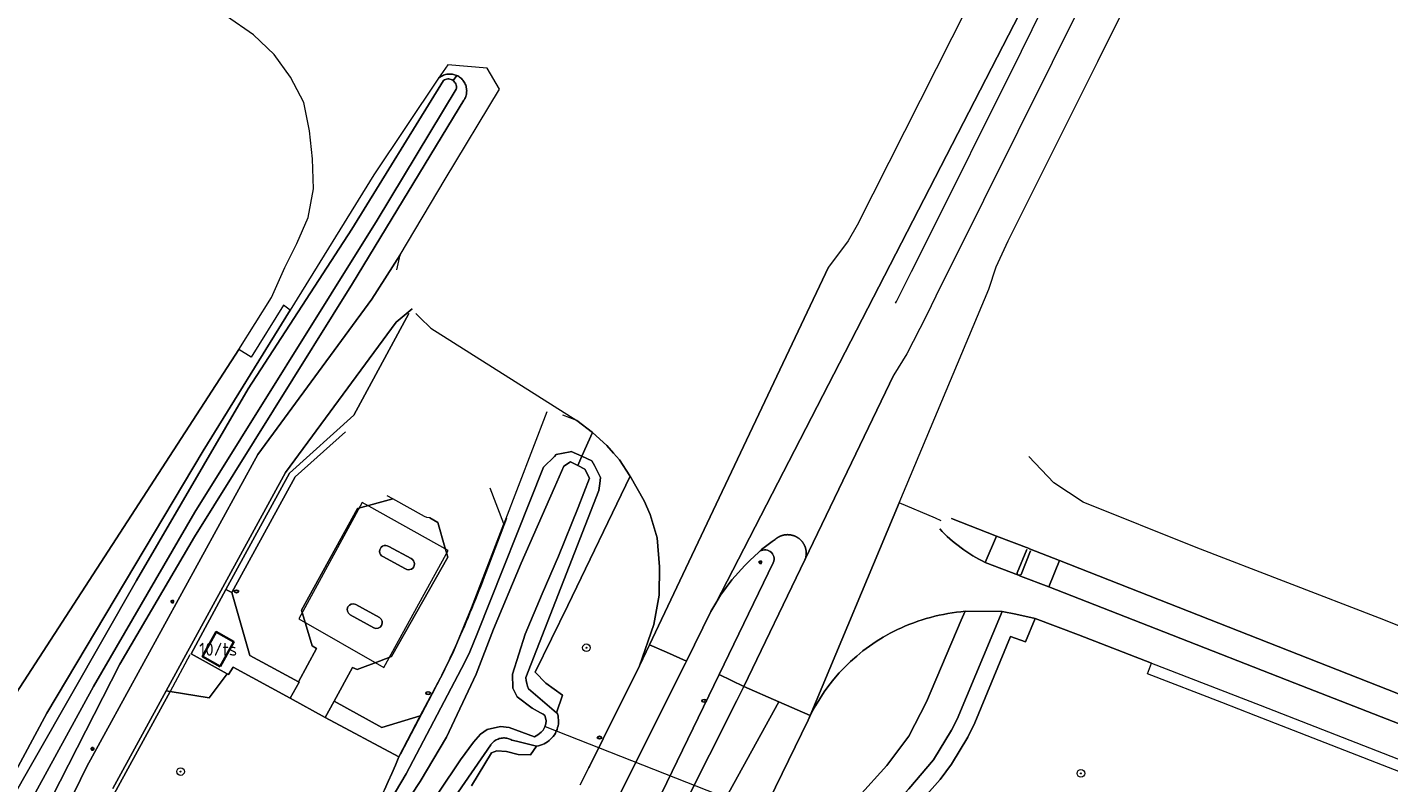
# Model space of a CAD drawing. Header units: metres. Extents: x 152610 to 160096, y 456114 to 462495.
# Tile 176 of 256: x 156664 to 156807, y 459576 to 459655. Entities that reach past the tile are written whole.
import ezdxf
from ezdxf.enums import TextEntityAlignment as Align

# ---------------------------------------------------------------- set-up
doc = ezdxf.new("R2010")
doc.units = ezdxf.units.M
doc.header["$LTSCALE"] = 0.5
doc.layers.get('0').update_dxf_attribs({"linetype": 'CONTINUOUS'})
for name, color, linetype, lineweight in [('B-PV-GR-BEPLANTING_CULTUUR_HEESTERS-GV', 251, 'CONTINUOUS', 18), ('B-PV-GR-BOOM-S', 251, 'CONTINUOUS', 25), ('B-PV-IE-MEUBILAIR-S', 251, 'CONTINUOUS', 25), ('B-PV-IE-TERREINAFSCHEIDING_KUNSTMATIG_HEKWERK-G', 251, 'IE-TERREINAFSCHEIDING_KUNSTMATIG-SO', 18), ('B-PV-IE-TERREINAFSCHEIDING_KUNSTMATIG_MUUR-GV', 251, 'CONTINUOUS', 18), ('B-PV-KW-KUNSTWERK_DUIKER-G', 251, 'CONTINUOUS', 18), ('B-PV-OG-BEBOUWING-GV', 6, 'CONTINUOUS', 35), ('B-PV-OG-BEBOUWING-T18', 1, 'CONTINUOUS', 18), ('B-PV-OG-BEBOUWING_OVERBOUWING-GV', 251, 'CONTINUOUS', 18), ('B-PV-OG-TERREIN_BEGROEID-GV', 251, 'CONTINUOUS', 18), ('B-PV-OG-TERREIN_OEVER-GV', 251, 'CONTINUOUS', 18), ('B-PV-OG-WATER_SLOOT-GV', 251, 'CONTINUOUS', 18), ('B-PV-OG-WEG-GV', 251, 'CONTINUOUS', 18), ('B-PV-VH-GESLOTENVERHARDING_ASFALT-GV', 251, 'CONTINUOUS', 18), ('B-PV-VH-GESLOTENVERHARDING_BETON-GV', 251, 'CONTINUOUS', 18), ('B-PV-VH-OPENVERHARDING_BETONSTRAATSTEEN-GV', 251, 'CONTINUOUS', 18), ('B-PV-VH-OPENVERHARDING_TEGEL-GV', 251, 'CONTINUOUS', 18)]:
    doc.layers.add(name, color=color, linetype=linetype, lineweight=lineweight)
doc.styles.add('NLCS-ISO', font='NLCS-ISO.ttf')
doc.styles.add('NLCS-ISO-M750-T18', font='NLCS-ISO.ttf', dxfattribs={"height": 1.35})
doc.linetypes.add('IE-TERREINAFSCHEIDING_KUNSTMATIG-SO', pattern='A,4,[82,NLCS.SHX,S=0.75,R=90,X=0,Y=0],4,-2', length=10)

# ---------------------------------------------------------------- blocks, each defined once
blk = doc.blocks.new('SIE-MEUBILAIR_PAAL_LICHTMAST-SO')
for points in [[(-0.62, 0), (-1, 0)], [(-0.71, 0.71), (-0.44, 0.44)], [(0, 1), (0, 0.62)], [(0.44, 0.44), (0.71, 0.71)], [(1, 0), (0.62, 0)], [(-0.71, -0.71), (-0.44, -0.44)], [(0, -0.62), (0, -1)], [(0.44, -0.44), (0.71, -0.71)]]:
    blk.add_lwpolyline(points)
blk.add_circle((0, 0), 0.5)
blk = doc.blocks.new('SIE-MEUBILAIR_PUT_KOLK-SO')
blk.add_ellipse((0, 0), major_axis=(1.25, 0), ratio=0.54)
at = {"style": 'NLCS-ISO'}
blk.add_text('klk', height=0.75, dxfattribs=at).set_placement((0.03, 0), align=Align.MIDDLE_CENTER)
blk = doc.blocks.new('SGR-BOOM_GBKN-SO')
at = {"linetype": 'ByBlock', "lineweight": 18}
h = blk.add_hatch(color=0, dxfattribs=at)
h.dxf.hatch_style = 1
edge = h.paths.add_edge_path()
edge.add_arc((0, 0), 0.25, 0, 360)
at = {"color": 0, "linetype": 'ByBlock', "lineweight": 18}
for radius in [2, 0.25]:
    blk.add_circle((0, 0), radius, dxfattribs=at)
at = {"color": 0, "linetype": 'ByBlock', "lineweight": 18, "style": 'NLCS-ISO'}
blk.add_attdef('SOORT', (2.5, 0), '', height=1.5, dxfattribs=at)

msp = doc.modelspace()

# ---------------------------------------------------------------- linework, layer by layer
at = {"layer": 'B-PV-GR-BEPLANTING_CULTUUR_HEESTERS-GV', "flags": 128}
msp.add_lwpolyline([(156703.046, 459578.684), (156695.342, 459582.796), (156691.682, 459584.806), (156685.718, 459588.068), (156685.218, 459587.294), (156685.066, 459587.377), (156683.197, 459584.856), (156679.097, 459585.53), (156672.851, 459574.088), (156674.033, 459570.276)], dxfattribs=at)
at = {"layer": 'B-PV-GR-BEPLANTING_CULTUUR_HEESTERS-GV'}
msp.add_lwpolyline([(156695.51, 459565.653, 0.0763999), (156703.046, 459578.684)], format="xyb", dxfattribs=at)
at = {"layer": 'B-PV-IE-TERREINAFSCHEIDING_KUNSTMATIG_HEKWERK-G', "flags": 128}
for points in [[(156686.307, 459621.357), (156662.996, 459585.36), (156642.566, 459553.094), (156634.46, 459548.918), (156631.831, 459548.272), (156629.102, 459547.699), (156625.757, 459548.183), (156623.862, 459549.686), (156617.669, 459561.013), (156608.332, 459577.845), (156582.678, 459624.446), (156573.783, 459640.907), (156573.584, 459641.96)], [(156712.199, 459597.998), (156714.363, 459603.682)], [(156681.183, 459589.351), (156679.097, 459585.53)], [(156679.097, 459585.53), (156672.851, 459574.088), (156674.033, 459570.276)], [(156703.267, 459579), (156706.58, 459585.298)]]:
    msp.add_lwpolyline(points, dxfattribs=at)
at = {"layer": 'B-PV-IE-TERREINAFSCHEIDING_KUNSTMATIG_HEKWERK-G'}
for points in [[(156709.135, 459590.563, 0.0177824), (156712.199, 459597.998)], [(156707.868, 459587.864, 0.0064439), (156709.135, 459590.563)], [(156706.58, 459585.298, 0.0062305), (156707.868, 459587.864)]]:
    msp.add_lwpolyline(points, format="xyb", dxfattribs=at)
at = {"layer": 'B-PV-IE-TERREINAFSCHEIDING_KUNSTMATIG_MUUR-GV'}
for points in [[(156701.991, 459600.726, 1.0709678), (156701.387, 459599.662)], [(156703.741, 459598.379, 1.0706099), (156704.345, 459599.444)], [(156698.537, 459594.638, 0.9521775), (156697.94, 459593.557)], [(156700.425, 459592.193, 0.9513949), (156701.022, 459593.274)]]:
    msp.add_lwpolyline(points, format="xyb", dxfattribs=at)
at = {"layer": 'B-PV-IE-TERREINAFSCHEIDING_KUNSTMATIG_MUUR-GV', "flags": 128}
for points in [[(156704.345, 459599.444), (156701.991, 459600.726)], [(156701.387, 459599.662), (156703.741, 459598.379)], [(156701.022, 459593.274), (156698.537, 459594.638)], [(156697.94, 459593.557), (156700.425, 459592.193)]]:
    msp.add_lwpolyline(points, dxfattribs=at)
at = {"layer": 'B-PV-KW-KUNSTWERK_DUIKER-G', "flags": 128}
msp.add_lwpolyline([(156718.364, 459581.836), (156758.008, 459566.229)], dxfattribs=at)
at = {"layer": 'B-PV-OG-BEBOUWING-GV', "flags": 128}
msp.add_lwpolyline([(156684.348, 459588.132), (156685.76, 459590.719), (156683.912, 459591.766), (156682.5, 459589.179)], close=True, dxfattribs=at)
at = {"layer": 'B-PV-OG-BEBOUWING_OVERBOUWING-GV', "flags": 128}
msp.add_lwpolyline([(156701.671, 459588.346), (156708.208, 459600.304), (156699.914, 459604.928), (156699.203, 459605.324), (156692.565, 459593.139), (156701.492, 459588.019)], close=True, dxfattribs=at)
at = {"layer": 'B-PV-OG-TERREIN_BEGROEID-GV', "flags": 128}
for points in [[(156662.996, 459585.36), (156686.307, 459621.357), (156689.719, 459626.821), (156691.102, 459629.955), (156692.382, 459632.466), (156693.544, 459635.212), (156694.117, 459638.225), (156694.026, 459641.351), (156693.707, 459644.304), (156693.1, 459647.263), (156691.703, 459649.904), (156689.983, 459652.28), (156687.824, 459654.337), (156684.998, 459656.313)], [(156669.071, 459574.94), (156670.396, 459577.658), (156688.289, 459610.358), (156700.226, 459626.634), (156703.194, 459631.284), (156707.902, 459639.209), (156713.587, 459648.666), (156712.3, 459650.871), (156708.194, 459651.209), (156707.219, 459649.804), (156707.311, 459649.88), (156707.408, 459649.949), (156707.509, 459650.011), (156707.615, 459650.067), (156707.723, 459650.115), (156707.835, 459650.156), (156707.949, 459650.189), (156708.065, 459650.215), (156708.183, 459650.233), (156708.302, 459650.242), (156708.421, 459650.244), (156708.54, 459650.238), (156708.658, 459650.224), (156708.775, 459650.202), (156708.89, 459650.172), (156709.003, 459650.134), (156709.113, 459650.089), (156709.125, 459650.083), (156709.22, 459650.037), (156709.323, 459649.977), (156709.422, 459649.911), (156709.516, 459649.838), (156709.605, 459649.76), (156709.689, 459649.675), (156709.767, 459649.585), (156709.838, 459649.49), (156709.903, 459649.39), (156709.962, 459649.286), (156710.013, 459649.179), (156710.056, 459649.068), (156710.093, 459648.954), (156710.121, 459648.839), (156710.142, 459648.722), (156710.154, 459648.603), (156710.159, 459648.484), (156710.156, 459648.365), (156710.145, 459648.247), (156710.126, 459648.129), (156710.098, 459648.014), (156710.064, 459647.9), (156710.021, 459647.788), (156709.972, 459647.68), (156709.915, 459647.576), (156709.877, 459647.514), (156698.207, 459628.283), (156681.66, 459601.744), (156673.831, 459588.39), (156662.201, 459565.555)], [(156651.557, 459556.073), (156666.203, 459583.246), (156682.563, 459610.731), (156691.677, 459625.481), (156690.962, 459626.026), (156687.579, 459620.577), (156686.307, 459621.357), (156662.996, 459585.36)], [(156704.459, 459625.626), (156702.789, 459624.231), (156691.19, 459608.457), (156678.698, 459585.596)], [(156678.698, 459585.596), (156679.097, 459585.53), (156683.197, 459584.856), (156685.066, 459587.377), (156681.3, 459589.45), (156684.936, 459596.203), (156691.615, 459608.414), (156698.333, 459614.477), (156704.087, 459625.155)], [(156699.469, 459569.531), (156703.829, 459576.903), (156709.954, 459588.59), (156710.499, 459589.686), (156711.249, 459591.566), (156718.209, 459609.02), (156719.344, 459610.168), (156719.531, 459610.357), (156720.981, 459610.64), (156721.114, 459610.666), (156722.227, 459610.169), (156723.344, 459612.657), (156721.691, 459613.909), (156720.23, 459614.496)], [(156718.543, 459614.836), (156714.052, 459603.107), (156710.662, 459594.273), (156709.135, 459590.563), (156708.785, 459589.711), (156707.868, 459587.864), (156707.68, 459587.487), (156705.29, 459582.958), (156703.046, 459578.684)], [(156728.259, 459588.218), (156729.771, 459592.549), (156730.318, 459595.623), (156730.355, 459598.589), (156730.092, 459601.64), (156729.384, 459604.058), (156728.738, 459605.487), (156727.28, 459608.091), (156720.76, 459594.523), (156717.331, 459587.556), (156718.43, 459586.405), (156720.191, 459585.135), (156719.58, 459583.269), (156719.664, 459583.197), (156719.674, 459583.16), (156719.723, 459582.959), (156719.755, 459582.755), (156719.772, 459582.549), (156719.773, 459582.343), (156719.757, 459582.137), (156719.726, 459581.933), (156719.679, 459581.732), (156719.617, 459581.535), (156719.54, 459581.344), (156719.448, 459581.159), (156719.342, 459580.982), (156719.223, 459580.813), (156719.091, 459580.654), (156718.946, 459580.506), (156718.792, 459580.37), (156718.627, 459580.246), (156718.452, 459580.135), (156718.27, 459580.038), (156718.081, 459579.955), (156717.886, 459579.887), (156717.686, 459579.835), (156717.483, 459579.798), (156717.473, 459579.8), (156716.832, 459578.877), (156715.558, 459578.913), (156714.337, 459579.228), (156713.304, 459579.288), (156712.767, 459579.077), (156710.67, 459575.635)], [(156751.194, 459574.478), (156754.16, 459577.775), (156756.446, 459580.838), (156758.304, 459584.443), (156761.949, 459593.012), (156762.36, 459593.922)], [(156809.361, 459576.512), (156792.811, 459582.966), (156789.224, 459584.355), (156781.465, 459587.357), (156781.882, 459588.482), (156774.212, 459591.444), (156769.68, 459593.18), (156768.672, 459590.734), (156767.101, 459591.277), (156763.375, 459582.231), (156762.627, 459580.718), (156760.912, 459577.902), (156759.756, 459576.301), (156756.393, 459572.528)], [(156722.033, 459575.74), (156722.493, 459576.643), (156722.946, 459577.549), (156723.007, 459577.672), (156724.45, 459580.57), (156728.259, 459588.218)], [(156653.198, 459527.756), (156667.118, 459536.982), (156666.203, 459537.961), (156665.207, 459540.581), (156666.448, 459542.534), (156668.626, 459543.681), (156673.88, 459546.576), (156679.394, 459550.14), (156684.069, 459553.915), (156689.699, 459558.973), (156691.056, 459560.532), (156674.033, 459570.276), (156672.851, 459574.088), (156679.097, 459585.53), (156678.698, 459585.596), (156673.104, 459575.359)], [(156745.906, 459582.505), (156739.765, 459569.909)], [(156710.67, 459575.635), (156712.767, 459579.077), (156713.304, 459579.288), (156714.337, 459579.228), (156715.558, 459578.913), (156716.832, 459578.877), (156717.473, 459579.8), (156715.367, 459580.309), (156714.881, 459580.424), (156714.78, 459580.479), (156714.676, 459580.526), (156714.569, 459580.566), (156714.459, 459580.599), (156714.348, 459580.623), (156714.234, 459580.64), (156714.12, 459580.649), (156714.006, 459580.65), (156713.892, 459580.643), (156713.778, 459580.628), (156713.666, 459580.605), (156713.556, 459580.575), (156713.448, 459580.536), (156713.343, 459580.491), (156713.242, 459580.438), (156713.144, 459580.378), (156713.051, 459580.311), (156712.963, 459580.238), (156712.88, 459580.159), (156712.803, 459580.075), (156712.732, 459579.985), (156712.7, 459579.941), (156703.51, 459566.599)]]:
    msp.add_lwpolyline(points, dxfattribs=at)
msp.add_lwpolyline([(156723.344, 459612.657), (156722.227, 459610.169), (156723.269, 459609.703), (156723.526, 459609.194), (156724.158, 459607.945), (156724.089, 459607.317), (156724.01, 459606.594), (156716.345, 459586.973), (156716.346, 459586.96), (156716.394, 459586.664), (156716.458, 459586.37), (156716.538, 459586.081), (156716.632, 459585.796), (156719.58, 459583.269), (156720.191, 459585.135), (156718.43, 459586.405), (156717.331, 459587.556), (156720.76, 459594.523), (156727.28, 459608.091), (156727.252, 459608.14), (156726.151, 459609.817), (156725.538, 459610.504), (156724.823, 459611.306)], close=True, dxfattribs=at)
at = {"layer": 'B-PV-OG-TERREIN_BEGROEID-GV'}
for points in [[(156762.36, 459593.922, 0.0928907), (156755.285, 459592.003)], [(156755.285, 459592.003, 0.1765641), (156745.906, 459582.505)], [(156703.046, 459578.684, -0.0763999), (156695.51, 459565.653)]]:
    msp.add_lwpolyline(points, format="xyb", dxfattribs=at)
at = {"layer": 'B-PV-OG-TERREIN_OEVER-GV', "flags": 128}
for points in [[(156661.75, 459572.919), (156675.585, 459597.139), (156687.291, 459617.235), (156698.132, 459633.997), (156707.734, 459649.575), (156707.835, 459649.635), (156707.943, 459649.681), (156708.057, 459649.711), (156708.174, 459649.726), (156708.291, 459649.725), (156708.407, 459649.707), (156708.52, 459649.675), (156708.628, 459649.627), (156708.728, 459649.565), (156709.125, 459650.083), (156709.113, 459650.089), (156709.003, 459650.134), (156708.89, 459650.172), (156708.775, 459650.202), (156708.658, 459650.224), (156708.54, 459650.238), (156708.421, 459650.244), (156708.302, 459650.242), (156708.183, 459650.233), (156708.065, 459650.215), (156707.949, 459650.189), (156707.835, 459650.156), (156707.723, 459650.115), (156707.615, 459650.067), (156707.509, 459650.011), (156707.408, 459649.949), (156707.311, 459649.88), (156707.219, 459649.804), (156700.444, 459639.671), (156691.677, 459625.481), (156682.563, 459610.731), (156666.203, 459583.246), (156651.557, 459556.073)], [(156662.201, 459565.555), (156673.831, 459588.39), (156681.66, 459601.744), (156698.207, 459628.283), (156709.877, 459647.514), (156709.915, 459647.576), (156709.972, 459647.68), (156710.021, 459647.788), (156710.064, 459647.9), (156710.098, 459648.014), (156710.126, 459648.129), (156710.145, 459648.247), (156710.156, 459648.365), (156710.159, 459648.484), (156710.154, 459648.603), (156710.142, 459648.722), (156710.121, 459648.839), (156710.093, 459648.954), (156710.056, 459649.068), (156710.013, 459649.179), (156709.962, 459649.286), (156709.903, 459649.39), (156709.838, 459649.49), (156709.767, 459649.585), (156709.689, 459649.675), (156709.605, 459649.76), (156709.516, 459649.838), (156709.422, 459649.911), (156709.323, 459649.977), (156709.22, 459650.037), (156709.125, 459650.083), (156708.728, 459649.565), (156708.818, 459649.49), (156708.898, 459649.403), (156708.965, 459649.307), (156709.019, 459649.202), (156709.057, 459649.091), (156709.081, 459648.976), (156709.088, 459648.859), (156709.08, 459648.742), (156709.064, 459648.659), (156700.798, 459634.928), (156681.701, 459604.313), (156671.075, 459586.037), (156656.692, 459559.799)], [(156701.509, 459570.35), (156705.272, 459576.098), (156708.03, 459580.74), (156711.148, 459587.335), (156712.979, 459592.054), (156715.86, 459598.98), (156719.364, 459606.893), (156720.327, 459609.124), (156721.043, 459609.609), (156721.805, 459609.212), (156722.227, 459610.169), (156721.114, 459610.666), (156720.981, 459610.64), (156719.531, 459610.357), (156719.344, 459610.168), (156718.209, 459609.02), (156711.249, 459591.566), (156710.499, 459589.686), (156709.954, 459588.59), (156703.829, 459576.903), (156699.469, 459569.531)], [(156703.51, 459566.599), (156712.7, 459579.941), (156712.732, 459579.985), (156712.803, 459580.075), (156712.88, 459580.159), (156712.963, 459580.238), (156713.051, 459580.311), (156713.144, 459580.378), (156713.242, 459580.438), (156713.343, 459580.491), (156713.448, 459580.536), (156713.556, 459580.575), (156713.666, 459580.605), (156713.778, 459580.628), (156713.892, 459580.643), (156714.006, 459580.65), (156714.12, 459580.649), (156714.234, 459580.64), (156714.348, 459580.623), (156714.459, 459580.599), (156714.569, 459580.566), (156714.676, 459580.526), (156714.78, 459580.479), (156714.881, 459580.424), (156715.367, 459580.309), (156717.473, 459579.8), (156717.483, 459579.798), (156717.686, 459579.835), (156717.886, 459579.887), (156718.081, 459579.955), (156718.27, 459580.038), (156718.452, 459580.135), (156718.627, 459580.246), (156718.792, 459580.37), (156718.946, 459580.506), (156719.091, 459580.654), (156719.223, 459580.813), (156719.342, 459580.982), (156719.448, 459581.159), (156719.54, 459581.344), (156719.617, 459581.535), (156719.679, 459581.732), (156719.726, 459581.933), (156719.757, 459582.137), (156719.773, 459582.343), (156719.772, 459582.549), (156719.755, 459582.755), (156719.723, 459582.959), (156719.674, 459583.16), (156719.664, 459583.197), (156719.58, 459583.269), (156716.632, 459585.796), (156716.538, 459586.081), (156716.458, 459586.37), (156716.394, 459586.664), (156716.346, 459586.96), (156716.345, 459586.973), (156724.01, 459606.594), (156724.089, 459607.317), (156724.158, 459607.945), (156723.526, 459609.194), (156723.269, 459609.703), (156722.227, 459610.169), (156721.805, 459609.212), (156722.518, 459608.84), (156723.027, 459607.89), (156721.847, 459604.807), (156719.758, 459599.694), (156718.074, 459595.743), (156716.297, 459591.511), (156714.941, 459587.334), (156714.977, 459585.853), (156715.453, 459584.975), (156717.027, 459583.786), (156717.904, 459583.283), (156718.155, 459583.146), (156718.341, 459582.986), (156718.462, 459582.613), (156718.489, 459582.44), (156718.457, 459582.14), (156718.357, 459581.813), (156718.158, 459581.479), (156717.945, 459581.239), (156717.626, 459580.972), (156717.264, 459580.759), (156714.591, 459581.747), (156713.695, 459581.856), (156712.304, 459581.527), (156711.608, 459581.033), (156710.858, 459580.21), (156709.503, 459578.345), (156707.255, 459574.981)]]:
    msp.add_lwpolyline(points, dxfattribs=at)
at = {"layer": 'B-PV-OG-WATER_SLOOT-GV', "flags": 128}
for points in [[(156656.692, 459559.799), (156671.075, 459586.037), (156681.701, 459604.313), (156700.798, 459634.928), (156709.064, 459648.659), (156709.08, 459648.742), (156709.088, 459648.859), (156709.081, 459648.976), (156709.057, 459649.091), (156709.019, 459649.202), (156708.965, 459649.307), (156708.898, 459649.403), (156708.818, 459649.49), (156708.728, 459649.565), (156708.628, 459649.627), (156708.52, 459649.675), (156708.407, 459649.707), (156708.291, 459649.725), (156708.174, 459649.726), (156708.057, 459649.711), (156707.943, 459649.681), (156707.835, 459649.635), (156707.734, 459649.575), (156698.132, 459633.997), (156687.291, 459617.235), (156675.585, 459597.139), (156661.75, 459572.919)], [(156707.255, 459574.981), (156709.503, 459578.345), (156710.858, 459580.21), (156711.608, 459581.033), (156712.304, 459581.527), (156713.695, 459581.856), (156714.591, 459581.747), (156717.264, 459580.759), (156717.626, 459580.972), (156717.945, 459581.239), (156718.158, 459581.479), (156718.357, 459581.813), (156718.457, 459582.14), (156718.489, 459582.44), (156718.462, 459582.613), (156718.341, 459582.986), (156718.155, 459583.146), (156717.904, 459583.283), (156717.027, 459583.786), (156715.453, 459584.975), (156714.977, 459585.853), (156714.941, 459587.334), (156716.297, 459591.511), (156718.074, 459595.743), (156719.758, 459599.694), (156721.847, 459604.807), (156723.027, 459607.89), (156722.518, 459608.84), (156721.805, 459609.212), (156721.043, 459609.609), (156720.327, 459609.124), (156719.364, 459606.893), (156715.86, 459598.98), (156712.979, 459592.054), (156711.148, 459587.335), (156708.03, 459580.74), (156705.272, 459576.098), (156701.509, 459570.35)]]:
    msp.add_lwpolyline(points, dxfattribs=at)
at = {"layer": 'B-PV-OG-WEG-GV', "flags": 128}
for points in [[(156740.739, 459600.121), (156739.818, 459599.25), (156739.274, 459598.735), (156737.918, 459597.222), (156736.742, 459595.632), (156736.243, 459594.788), (156735.733, 459593.91), (156733.174, 459588.708), (156733.064, 459588.484), (156727.149, 459576.655), (156724.47, 459571.225)], [(156729.49, 459572.586), (156736.603, 459587.298), (156742.269, 459599.019)]]:
    msp.add_lwpolyline(points, dxfattribs=at)
at = {"layer": 'B-PV-OG-WEG-GV'}
msp.add_lwpolyline([(156742.269, 459599.019, 0.8101092), (156740.739, 459600.121)], format="xyb", dxfattribs=at)
at = {"layer": 'B-PV-VH-GESLOTENVERHARDING_ASFALT-GV', "flags": 128}
for points in [[(156807.553, 459737.983), (156787.854, 459704.047), (156787.576, 459703.514), (156780.559, 459691.26), (156780.647, 459691.395), (156773.78, 459678.987), (156766.212, 459664.485), (156764.312, 459660.771), (156763.012, 459658.162), (156760.964, 459654.029), (156751.038, 459634.4), (156750.114, 459632.769), (156748.043, 459630.002), (156729.301, 459590.419), (156731.091, 459589.628), (156733.174, 459588.708), (156735.733, 459593.91), (156736.243, 459594.788), (156788.674, 459696.677), (156791.632, 459702.354), (156794.812, 459707.909), (156810.977, 459735.408)], [(156807.079, 459722.798), (156801.151, 459711.08), (156771.455, 459651.434), (156760.665, 459629.742), (156759.816, 459628.025), (156758.279, 459624.871), (156756.24, 459620.899), (156754.88, 459618.717), (156745.584, 459599.309), (156739.174, 459586.055), (156742.836, 459584.436), (156746.11, 459582.992), (156755.461, 459605.297), (156764.853, 459627.699), (156765.604, 459630.02), (156766.877, 459632.741), (156776.26, 459651.548), (156809.676, 459718.669)], [(156788.674, 459696.677), (156736.243, 459594.788), (156736.742, 459595.632), (156737.918, 459597.222), (156739.274, 459598.735), (156739.818, 459599.25), (156740.739, 459600.121), (156740.737, 459600.124), (156741.034, 459600.395), (156741.31, 459600.615), (156741.59, 459600.83), (156741.874, 459601.041), (156742.161, 459601.246), (156742.452, 459601.446), (156742.477, 459601.469), (156742.503, 459601.491), (156742.529, 459601.513), (156742.555, 459601.534), (156742.582, 459601.555), (156742.609, 459601.575), (156742.636, 459601.595), (156742.664, 459601.615), (156742.692, 459601.634), (156742.721, 459601.652), (156742.749, 459601.67), (156742.778, 459601.688), (156742.808, 459601.705), (156742.837, 459601.721), (156742.867, 459601.737), (156742.897, 459601.752), (156742.928, 459601.767), (156742.959, 459601.782), (156742.99, 459601.795), (156743.021, 459601.809), (156743.052, 459601.821), (156743.084, 459601.834), (156743.116, 459601.845), (156743.148, 459601.856), (156743.18, 459601.867), (156743.212, 459601.877), (156743.245, 459601.886), (156743.278, 459601.895), (156743.311, 459601.903), (156743.344, 459601.911), (156743.377, 459601.918), (156743.41, 459601.925), (156743.443, 459601.93), (156743.477, 459601.936), (156743.51, 459601.941), (156743.544, 459601.945), (156743.578, 459601.948), (156743.612, 459601.951), (156743.645, 459601.954), (156743.679, 459601.956), (156743.713, 459601.957), (156743.747, 459601.958), (156743.781, 459601.958), (156743.815, 459601.957), (156743.849, 459601.956), (156743.882, 459601.954), (156743.916, 459601.952), (156743.95, 459601.949), (156743.984, 459601.946), (156744.017, 459601.942), (156744.051, 459601.937), (156744.085, 459601.932), (156744.118, 459601.926), (156744.151, 459601.92), (156744.184, 459601.913), (156744.217, 459601.905), (156744.25, 459601.897), (156744.283, 459601.888), (156744.316, 459601.879), (156744.348, 459601.869), (156744.38, 459601.859), (156744.413, 459601.848), (156744.444, 459601.836), (156744.476, 459601.824), (156744.508, 459601.812), (156744.539, 459601.798), (156744.57, 459601.785), (156744.601, 459601.771), (156744.631, 459601.756), (156744.661, 459601.74), (156744.691, 459601.725), (156744.721, 459601.708), (156744.75, 459601.691), (156744.78, 459601.674), (156744.808, 459601.656), (156744.837, 459601.638), (156744.865, 459601.619), (156744.893, 459601.6), (156744.92, 459601.58), (156744.948, 459601.559), (156744.974, 459601.539), (156745.001, 459601.517), (156745.027, 459601.496), (156745.052, 459601.474), (156745.078, 459601.451), (156745.103, 459601.428), (156745.127, 459601.405), (156745.151, 459601.381), (156745.175, 459601.356), (156745.198, 459601.332), (156745.221, 459601.307), (156745.243, 459601.281), (156745.265, 459601.255), (156745.286, 459601.229), (156745.307, 459601.202), (156745.328, 459601.175), (156745.348, 459601.148), (156745.368, 459601.12), (156745.387, 459601.092), (156745.405, 459601.064), (156745.423, 459601.035), (156745.441, 459601.006), (156745.458, 459600.977), (156745.475, 459600.947), (156745.491, 459600.918), (156745.506, 459600.887), (156745.521, 459600.857), (156745.536, 459600.826), (156745.55, 459600.795), (156745.563, 459600.764), (156745.576, 459600.733), (156745.588, 459600.701), (156745.6, 459600.67), (156745.611, 459600.638), (156745.622, 459600.605), (156745.632, 459600.573), (156745.641, 459600.54), (156745.65, 459600.508), (156745.659, 459600.475), (156745.666, 459600.442), (156745.674, 459600.409), (156745.68, 459600.376), (156745.686, 459600.342), (156745.692, 459600.309), (156745.697, 459600.275), (156745.701, 459600.242), (156745.705, 459600.208), (156745.708, 459600.174), (156745.71, 459600.14), (156745.712, 459600.106), (156745.714, 459600.073), (156745.715, 459600.039), (156745.715, 459600.005), (156745.714, 459599.971), (156745.713, 459599.937), (156745.712, 459599.903), (156745.71, 459599.869), (156745.707, 459599.836), (156745.704, 459599.802), (156745.7, 459599.768), (156745.695, 459599.735), (156745.69, 459599.701), (156745.684, 459599.668), (156745.678, 459599.634), (156745.671, 459599.601), (156745.664, 459599.568), (156745.656, 459599.535), (156745.647, 459599.502), (156745.638, 459599.47), (156745.628, 459599.437), (156745.618, 459599.405), (156745.607, 459599.373), (156745.596, 459599.341), (156745.584, 459599.309), (156754.88, 459618.717)], [(156755.073, 459626.235), (156755.17, 459626.407), (156756.74, 459629.548), (156757.605, 459631.244), (156768.26, 459652.624), (156780.7, 459678.01)], [(156704.827, 459625.151), (156705.265, 459624.723), (156706.394, 459623.619), (156721.691, 459613.909), (156723.344, 459612.657), (156724.823, 459611.306), (156725.538, 459610.504), (156726.151, 459609.817), (156727.252, 459608.14), (156727.28, 459608.091), (156728.738, 459605.487), (156729.384, 459604.058), (156730.092, 459601.64), (156730.355, 459598.589), (156730.318, 459595.623), (156729.771, 459592.549), (156728.259, 459588.218), (156729.301, 459590.419), (156748.043, 459630.002)], [(156812.506, 459590.514), (156805.727, 459593.193), (156786.56, 459600.602), (156774.719, 459605.378), (156771.636, 459607.406), (156769.032, 459610.139)], [(156759.834, 459603.424), (156759.267, 459603.681), (156755.461, 459605.297), (156746.11, 459582.992), (156745.906, 459582.505)], [(156760.909, 459603.646), (156765.621, 459601.803), (156769.055, 459600.492), (156769.064, 459600.488), (156769.081, 459600.482), (156772.222, 459599.248), (156808.718, 459584.904)], [(156742.269, 459599.019), (156736.603, 459587.298), (156739.174, 459586.055), (156745.584, 459599.309), (156745.596, 459599.341), (156745.607, 459599.373), (156745.618, 459599.405), (156745.628, 459599.437), (156745.638, 459599.47), (156745.647, 459599.502), (156745.656, 459599.535), (156745.664, 459599.568), (156745.671, 459599.601), (156745.678, 459599.634), (156745.684, 459599.668), (156745.69, 459599.701), (156745.695, 459599.735), (156745.7, 459599.768), (156745.704, 459599.802), (156745.707, 459599.836), (156745.71, 459599.869), (156745.712, 459599.903), (156745.713, 459599.937), (156745.714, 459599.971), (156745.715, 459600.005), (156745.715, 459600.039), (156745.714, 459600.073), (156745.712, 459600.106), (156745.71, 459600.14), (156745.708, 459600.174), (156745.705, 459600.208), (156745.701, 459600.242), (156745.697, 459600.275), (156745.692, 459600.309), (156745.686, 459600.342), (156745.68, 459600.376), (156745.674, 459600.409), (156745.666, 459600.442), (156745.659, 459600.475), (156745.65, 459600.508), (156745.641, 459600.54), (156745.632, 459600.573), (156745.622, 459600.605), (156745.611, 459600.638), (156745.6, 459600.67), (156745.588, 459600.701), (156745.576, 459600.733), (156745.563, 459600.764), (156745.55, 459600.795), (156745.536, 459600.826), (156745.521, 459600.857), (156745.506, 459600.887), (156745.491, 459600.918), (156745.475, 459600.947), (156745.458, 459600.977), (156745.441, 459601.006), (156745.423, 459601.035), (156745.405, 459601.064), (156745.387, 459601.092), (156745.368, 459601.12), (156745.348, 459601.148), (156745.328, 459601.175), (156745.307, 459601.202), (156745.286, 459601.229), (156745.265, 459601.255), (156745.243, 459601.281), (156745.221, 459601.307), (156745.198, 459601.332), (156745.175, 459601.356), (156745.151, 459601.381), (156745.127, 459601.405), (156745.103, 459601.428), (156745.078, 459601.451), (156745.052, 459601.474), (156745.027, 459601.496), (156745.001, 459601.517), (156744.974, 459601.539), (156744.948, 459601.559), (156744.92, 459601.58), (156744.893, 459601.6), (156744.865, 459601.619), (156744.837, 459601.638), (156744.808, 459601.656), (156744.78, 459601.674), (156744.75, 459601.691), (156744.721, 459601.708), (156744.691, 459601.725), (156744.661, 459601.74), (156744.631, 459601.756), (156744.601, 459601.771), (156744.57, 459601.785), (156744.539, 459601.798), (156744.508, 459601.812), (156744.476, 459601.824), (156744.444, 459601.836), (156744.413, 459601.848), (156744.38, 459601.859), (156744.348, 459601.869), (156744.316, 459601.879), (156744.283, 459601.888), (156744.25, 459601.897), (156744.217, 459601.905), (156744.184, 459601.913), (156744.151, 459601.92), (156744.118, 459601.926), (156744.085, 459601.932), (156744.051, 459601.937), (156744.017, 459601.942), (156743.984, 459601.946), (156743.95, 459601.949), (156743.916, 459601.952), (156743.882, 459601.954), (156743.849, 459601.956), (156743.815, 459601.957), (156743.781, 459601.958), (156743.747, 459601.958), (156743.713, 459601.957), (156743.679, 459601.956), (156743.645, 459601.954), (156743.612, 459601.951), (156743.578, 459601.948), (156743.544, 459601.945), (156743.51, 459601.941), (156743.477, 459601.936), (156743.443, 459601.93), (156743.41, 459601.925), (156743.377, 459601.918), (156743.344, 459601.911), (156743.311, 459601.903), (156743.278, 459601.895), (156743.245, 459601.886), (156743.212, 459601.877), (156743.18, 459601.867), (156743.148, 459601.856), (156743.116, 459601.845), (156743.084, 459601.834), (156743.052, 459601.821), (156743.021, 459601.809), (156742.99, 459601.795), (156742.959, 459601.782), (156742.928, 459601.767), (156742.897, 459601.752), (156742.867, 459601.737), (156742.837, 459601.721), (156742.808, 459601.705), (156742.778, 459601.688), (156742.749, 459601.67), (156742.721, 459601.652), (156742.692, 459601.634), (156742.664, 459601.615), (156742.636, 459601.595), (156742.609, 459601.575), (156742.582, 459601.555), (156742.555, 459601.534), (156742.529, 459601.513), (156742.503, 459601.491), (156742.477, 459601.469), (156742.452, 459601.446), (156742.161, 459601.246), (156741.874, 459601.041), (156741.59, 459600.83), (156741.31, 459600.615), (156741.034, 459600.395), (156740.737, 459600.124), (156740.739, 459600.121)], [(156769.055, 459600.492), (156765.621, 459601.803), (156764.466, 459599.039)], [(156767.791, 459597.974), (156768.813, 459600.387)], [(156812.727, 459580.218), (156796.892, 459586.406), (156783.153, 459591.787), (156771.114, 459596.474), (156768.161, 459597.615), (156767.931, 459597.708), (156764.466, 459599.039)], [(156764.466, 459599.039), (156767.931, 459597.708)], [(156762.36, 459593.922), (156766.229, 459593.907), (156767.679, 459593.629), (156769.68, 459593.18), (156774.212, 459591.444), (156781.882, 459588.482), (156793.246, 459584.085), (156809.806, 459577.627)], [(156724.47, 459571.225), (156727.149, 459576.655), (156733.064, 459588.484), (156733.174, 459588.708), (156731.091, 459589.628), (156729.301, 459590.419), (156728.259, 459588.218), (156724.45, 459580.57), (156723.007, 459577.672), (156722.946, 459577.549), (156722.493, 459576.643), (156722.033, 459575.74)], [(156732.722, 459573.169), (156738.46, 459584.58), (156739.174, 459586.055), (156736.603, 459587.298), (156729.49, 459572.586)], [(156727.383, 459556.358), (156742.836, 459584.436), (156739.174, 459586.055), (156738.46, 459584.58), (156732.722, 459573.169)], [(156739.765, 459569.909), (156745.906, 459582.505), (156746.11, 459582.992), (156742.836, 459584.436), (156727.383, 459556.358), (156720.841, 459547.32), (156719.796, 459545.819), (156718.725, 459544.336), (156717.628, 459542.872), (156716.505, 459541.427), (156715.358, 459540.002), (156714.186, 459538.597), (156712.99, 459537.213), (156711.77, 459535.85), (156710.527, 459534.509), (156709.26, 459533.189), (156707.97, 459531.891), (156706.658, 459530.617), (156704.069, 459528.187)]]:
    msp.add_lwpolyline(points, dxfattribs=at)
at = {"layer": 'B-PV-VH-GESLOTENVERHARDING_ASFALT-GV'}
for points in [[(156764.466, 459599.039, -0.0903535), (156759.694, 459602.556)], [(156740.739, 459600.121, -0.8101092), (156742.269, 459599.019)], [(156767.931, 459597.708, -0.2986609), (156767.791, 459597.974)], [(156755.285, 459592.003, -0.0928907), (156762.36, 459593.922)], [(156745.906, 459582.505, -0.1765641), (156755.285, 459592.003)]]:
    msp.add_lwpolyline(points, format="xyb", dxfattribs=at)
at = {"layer": 'B-PV-VH-GESLOTENVERHARDING_ASFALT-GV', "flags": 128}
msp.add_lwpolyline([(156745.956, 459569.114), (156748.402, 459566.414), (156756.472, 459575.326), (156759.044, 459578.362), (156760.923, 459581.451), (156761.523, 459582.604), (156766.229, 459593.907), (156762.36, 459593.922), (156761.949, 459593.012), (156758.304, 459584.443), (156756.446, 459580.838), (156754.16, 459577.775), (156751.194, 459574.478), (156747.442, 459570.628)], close=True, dxfattribs=at)
at = {"layer": 'B-PV-VH-GESLOTENVERHARDING_BETON-GV', "flags": 128}
msp.add_lwpolyline([(156691.682, 459584.806), (156695.342, 459582.796), (156696.269, 459584.491), (156698.212, 459588.043), (156698.676, 459587.807), (156701.016, 459588.709), (156702.287, 459589.199), (156708.198, 459599.585), (156707.884, 459600.658), (156707.126, 459603.247), (156706.288, 459603.732), (156705.982, 459603.743), (156705.749, 459603.861), (156702.408, 459605.711), (156698.709, 459604.699), (156692.87, 459594.027), (156693.984, 459590.305), (156694.419, 459590.04), (156692.532, 459586.525), (156692.63, 459586.483)], close=True, dxfattribs=at)
at = {"layer": 'B-PV-VH-GESLOTENVERHARDING_BETON-GV'}
for points in [[(156701.387, 459599.662, -1.0709678), (156701.991, 459600.726)], [(156704.345, 459599.444, -1.0706099), (156703.741, 459598.379)], [(156697.94, 459593.557, -0.9521775), (156698.537, 459594.638)], [(156701.022, 459593.274, -0.9513949), (156700.425, 459592.193)]]:
    msp.add_lwpolyline(points, format="xyb", dxfattribs=at)
at = {"layer": 'B-PV-VH-GESLOTENVERHARDING_BETON-GV', "flags": 128}
for points in [[(156701.991, 459600.726), (156704.345, 459599.444)], [(156703.741, 459598.379), (156701.387, 459599.662)], [(156698.537, 459594.638), (156701.022, 459593.274)], [(156700.425, 459592.193), (156697.94, 459593.557)]]:
    msp.add_lwpolyline(points, dxfattribs=at)
at = {"layer": 'B-PV-VH-OPENVERHARDING_BETONSTRAATSTEEN-GV', "flags": 128}
for points in [[(156704.087, 459625.155), (156698.333, 459614.477), (156691.615, 459608.414), (156684.936, 459596.203)], [(156684.936, 459596.203), (156685.574, 459595.904), (156692.195, 459608.036), (156697.469, 459612.724)], [(156697.469, 459612.724), (156692.195, 459608.036), (156685.574, 459595.904)], [(156685.574, 459595.904), (156687.464, 459589.284), (156692.532, 459586.525), (156694.419, 459590.04), (156693.984, 459590.305), (156692.87, 459594.027), (156698.709, 459604.699), (156702.408, 459605.711), (156701.815, 459606.029)], [(156706.288, 459603.732), (156707.126, 459603.247), (156707.884, 459600.658), (156708.198, 459599.585), (156702.287, 459589.199), (156701.016, 459588.709), (156698.676, 459587.807), (156698.212, 459588.043), (156696.269, 459584.491), (156701.27, 459581.751), (156705.29, 459582.958), (156707.68, 459587.487), (156707.868, 459587.864), (156708.785, 459589.711), (156709.135, 459590.563), (156710.662, 459594.273), (156714.052, 459603.107), (156712.612, 459606.831)], [(156768.813, 459600.387), (156767.791, 459597.974)], [(156768.222, 459597.791), (156769.187, 459600.265)], [(156808.718, 459584.904), (156772.222, 459599.248), (156771.114, 459596.474), (156783.153, 459591.787), (156796.892, 459586.406), (156812.727, 459580.218)]]:
    msp.add_lwpolyline(points, dxfattribs=at)
at = {"layer": 'B-PV-VH-OPENVERHARDING_BETONSTRAATSTEEN-GV'}
for points in [[(156767.791, 459597.974, 0.2986609), (156767.931, 459597.708)], [(156767.931, 459597.708, 0.2693657), (156768.222, 459597.791)]]:
    msp.add_lwpolyline(points, format="xyb", dxfattribs=at)
at = {"layer": 'B-PV-VH-OPENVERHARDING_BETONSTRAATSTEEN-GV', "flags": 128}
msp.add_lwpolyline([(156695.342, 459582.796), (156703.046, 459578.684), (156705.29, 459582.958), (156701.27, 459581.751), (156696.269, 459584.491)], close=True, dxfattribs=at)
at = {"layer": 'B-PV-VH-OPENVERHARDING_TEGEL-GV', "flags": 128}
for points in [[(156702.84, 459629.702), (156703.194, 459631.284), (156700.226, 459626.634), (156688.289, 459610.358), (156670.396, 459577.658), (156669.071, 459574.94)], [(156673.104, 459575.359), (156678.698, 459585.596), (156691.19, 459608.457), (156702.789, 459624.231), (156704.459, 459625.626)], [(156764.466, 459599.039), (156765.621, 459601.803), (156760.909, 459603.646)], [(156769.187, 459600.265), (156768.222, 459597.791)], [(156772.222, 459599.248), (156769.081, 459600.482)], [(156767.931, 459597.708), (156768.161, 459597.615), (156771.114, 459596.474), (156772.222, 459599.248)], [(156756.393, 459572.528), (156759.756, 459576.301), (156760.912, 459577.902), (156762.627, 459580.718), (156763.375, 459582.231), (156767.101, 459591.277), (156768.672, 459590.734), (156769.68, 459593.18), (156767.679, 459593.629), (156766.229, 459593.907), (156761.523, 459582.604), (156760.923, 459581.451), (156759.044, 459578.362), (156756.472, 459575.326)]]:
    msp.add_lwpolyline(points, dxfattribs=at)
at = {"layer": 'B-PV-VH-OPENVERHARDING_TEGEL-GV'}
for points in [[(156759.694, 459602.556, 0.0903535), (156764.466, 459599.039)], [(156768.222, 459597.791, -0.2693657), (156767.931, 459597.708)]]:
    msp.add_lwpolyline(points, format="xyb", dxfattribs=at)
at = {"layer": 'B-PV-VH-OPENVERHARDING_TEGEL-GV', "flags": 128}
for points in [[(156685.066, 459587.377), (156685.218, 459587.294), (156685.718, 459588.068), (156691.682, 459584.806), (156692.63, 459586.483), (156692.532, 459586.525), (156687.464, 459589.284), (156685.574, 459595.904), (156684.936, 459596.203), (156681.3, 459589.45)], [(156684.348, 459588.132), (156682.5, 459589.179), (156683.912, 459591.766), (156685.76, 459590.719)]]:
    msp.add_lwpolyline(points, close=True, dxfattribs=at)

# ---------------------------------------------------------------- block references
at = {"layer": 'B-PV-GR-BOOM-S', "xscale": 0.2, "yscale": 0.2, "zscale": 0.2}
for p in [(156722.695, 459590.107), (156680.196, 459577.121), (156774.481, 459576.938)]:
    msp.add_blockref('SGR-BOOM_GBKN-SO', p, dxfattribs=at)
at = {"layer": 'B-PV-IE-MEUBILAIR-S', "xscale": 0.2, "yscale": 0.2, "zscale": 0.2}
for name, p in [('SIE-MEUBILAIR_PAAL_LICHTMAST-SO', (156740.916, 459599.064)), ('SIE-MEUBILAIR_PUT_KOLK-SO', (156686.05, 459596.009)), ('SIE-MEUBILAIR_PAAL_LICHTMAST-SO', (156679.343, 459594.941)), ('SIE-MEUBILAIR_PUT_KOLK-SO', (156706.114, 459585.351)), ('SIE-MEUBILAIR_PUT_KOLK-SO', (156735.029, 459584.543)), ('SIE-MEUBILAIR_PUT_KOLK-SO', (156724.073, 459580.688)), ('SIE-MEUBILAIR_PAAL_LICHTMAST-SO', (156670.983, 459579.506))]:
    msp.add_blockref(name, p, dxfattribs=at)

# ---------------------------------------------------------------- texts
at = {"layer": 'B-PV-OG-BEBOUWING-T18', "style": 'NLCS-ISO-M750-T18'}
msp.add_text('10/ts', height=1.35, dxfattribs=at).set_placement((156684.13, 459589.949), align=Align.MIDDLE)

doc.saveas('drawing.dxf')
